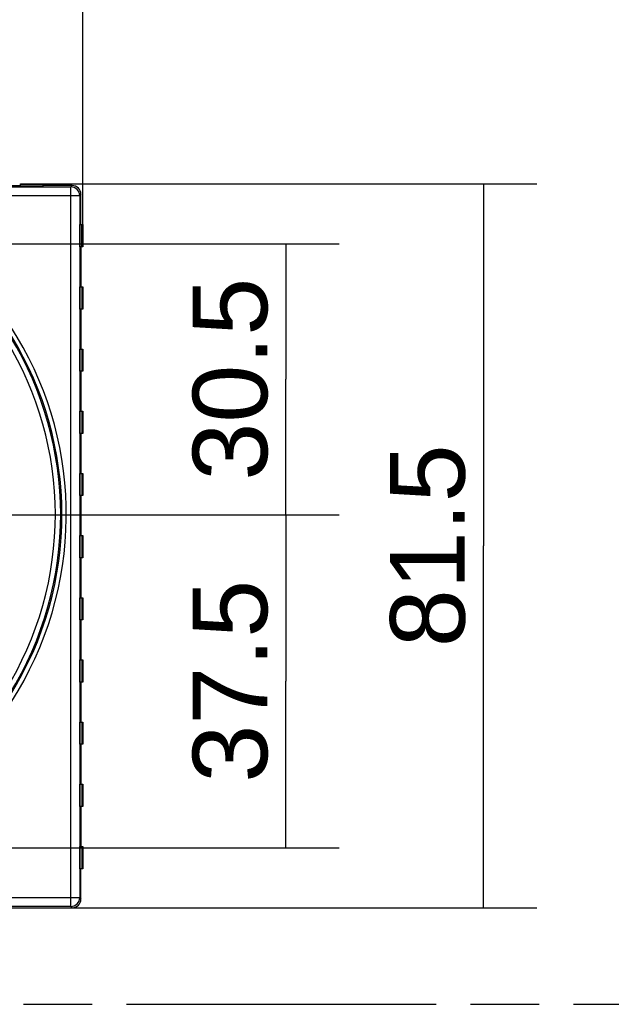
# Model space of a CAD drawing. Header units: millimetres. Extents: x 0 to 210, y 0 to 297.
# Tile 7 of 13: x 109 to 126, y 133 to 160. Entities that reach past the tile are written whole.
import ezdxf
from ezdxf.enums import TextEntityAlignment as Align

# ---------------------------------------------------------------- set-up
doc = ezdxf.new("R2010")
doc.units = ezdxf.units.MM
doc.header["$LTSCALE"] = 19.36
doc.linetypes.add('CENTER', pattern=[0.6, 0.375, -0.075, 0.075, -0.075])
doc.linetypes.add('PHANTOM', pattern=[0.8, 0.45, -0.05, 0.1, -0.05, 0.1, -0.05])
doc.layers.get('0').update_dxf_attribs({"linetype": 'CONTINUOUS'})
for name, color, linetype in [('DEFAULT_3', 7, 'PHANTOM'), ('Z_DIM_2D', 7, 'CONTINUOUS'), ('Z_START_DATUMS', 7, 'CONTINUOUS')]:
    doc.layers.add(name, color=color, linetype=linetype)
doc.styles.add('TEXTSTYLE_3', font='helveticaneueltw1g-ltcn.otf')
doc.dimstyles.new('DIMSTYLE_1', dxfattribs={"dimtxt": 2.1, "dimasz": 3.5, "dimexe": 1.5, "dimexo": 0, "dimgap": 0.525, "dimtad": 1, "dimdec": 3, "dimlfac": 4, "dimdsep": 46, "dimtxsty": 'TEXTSTYLE_3', "dimblk": '_FILLED', "dimblk1": '_FILLED', "dimblk2": '_FILLED', "dimcen": 0.09, "dimclrt": 5, "dimadec": 0, "dimazin": 0, "dimtp": 0.3, "dimtm": 0.3, "dimtfac": 1, "dimtdec": 3, "dimtofl": 0, "dimtmove": 0, "dimatfit": 3, "dimldrblk": '_FILLED', "dimfxl": 0, "dimtolj": 1, "dimarcsym": 0})

# ---------------------------------------------------------------- blocks, each defined once
blk = doc.blocks.new('*D2')
at = {"layer": 'Z_DIM_2D', "color": 2, "linetype": 'Continuous'}
for p, q in [((100.661, 146.459), (118.067, 146.459)), ((116.567, 146.459), (116.567, 141.772)), ((116.567, 137.084), (116.567, 141.772)), ((100.661, 137.084), (118.067, 137.084))]:
    blk.add_line(p, q, dxfattribs=at)
at = {"layer": 'Z_DIM_2D', "color": 5, "linetype": 'Continuous', "style": 'TEXTSTYLE_3'}
blk.add_text('37.5', height=2.1, rotation=90, dxfattribs=at).set_placement((116.042, 141.772), align=Align.CENTER)
blk = doc.blocks.new('_FILLED')
at = {"color": 0, "linetype": 'ByBlock'}
blk.add_solid([(0, 0), (-1, 0.125), (-1, -0.125)], dxfattribs=at)
blk = doc.blocks.new('_NONE')
blk = doc.blocks.new('*D3')
at = {"layer": 'Z_DIM_2D', "color": 2, "linetype": 'Continuous'}
for p, q in [((108.036, 154.084), (118.067, 154.084)), ((116.567, 154.084), (116.567, 150.272)), ((116.567, 146.459), (116.567, 150.272)), ((100.661, 146.459), (118.067, 146.459))]:
    blk.add_line(p, q, dxfattribs=at)
at = {"layer": 'Z_DIM_2D', "color": 5, "linetype": 'Continuous', "style": 'TEXTSTYLE_3'}
blk.add_text('30.5', height=2.1, rotation=90, dxfattribs=at).set_placement((116.042, 150.272), align=Align.CENTER)
blk = doc.blocks.new('*D4')
at = {"layer": 'Z_DIM_2D', "color": 2, "linetype": 'Continuous'}
for p, q in [((90.473, 154.622), (90.473, 162.5)), ((110.848, 154.622), (110.848, 162.5)), ((90.473, 161), (100.661, 161)), ((110.848, 161), (100.661, 161))]:
    blk.add_line(p, q, dxfattribs=at)
at = {"layer": 'Z_DIM_2D', "color": 5, "linetype": 'Continuous', "style": 'TEXTSTYLE_3'}
blk.add_text('81.5', height=2.1, dxfattribs=at).set_placement((100.661, 161.525), align=Align.CENTER)
blk = doc.blocks.new('*D11')
at = {"layer": 'Z_DIM_2D', "color": 2, "linetype": 'Continuous'}
for p, q in [((109.723, 155.772), (123.625, 155.772)), ((122.125, 155.772), (122.125, 145.584)), ((122.125, 135.397), (122.125, 145.584)), ((110.548, 135.397), (123.625, 135.397))]:
    blk.add_line(p, q, dxfattribs=at)
at = {"layer": 'Z_DIM_2D', "color": 5, "linetype": 'Continuous', "style": 'TEXTSTYLE_3'}
blk.add_text('81.5', height=2.1, rotation=90, dxfattribs=at).set_placement((121.6, 145.584), align=Align.CENTER)

msp = doc.modelspace()

# ---------------------------------------------------------------- linework, layer by layer
at = {"color": 7, "linetype": 'Continuous'}
for p, q in [((109.0983, 155.68752), (109.0983, 155.77155)), ((109.0983, 155.77155), (109.7233, 155.77155)), ((109.0983, 155.741), (109.7233, 155.741)), ((109.7233, 155.77155), (109.7233, 155.68752)), ((107.9733, 155.72155), (109.0983, 155.72155)), ((109.7233, 155.68752), (109.0983, 155.68752)), ((110.54833, 155.72155), (109.7233, 155.72155)), ((110.7983, 154.62155), (110.7983, 155.47159)), ((110.76427, 154.62155), (110.8483, 154.62155)), ((110.76427, 153.99655), (110.76427, 154.62155)), ((110.81775, 153.99655), (110.81775, 154.62155)), ((110.8483, 154.62155), (110.8483, 153.99655)), ((110.8483, 153.99655), (110.76427, 153.99655)), ((110.7983, 153.99655), (110.7983, 152.87155)), ((110.76427, 152.87155), (110.8483, 152.87155)), ((110.76427, 152.24655), (110.76427, 152.87155)), ((110.81775, 152.87155), (110.81775, 152.24655)), ((110.8483, 152.87155), (110.8483, 152.24655)), ((110.8483, 152.24655), (110.76427, 152.24655)), ((110.7983, 152.24655), (110.7983, 151.12155)), ((110.76427, 151.12155), (110.8483, 151.12155)), ((110.76427, 150.49655), (110.76427, 151.12155)), ((110.81775, 151.12155), (110.81775, 150.49655)), ((110.8483, 151.12155), (110.8483, 150.49655)), ((110.8483, 150.49655), (110.76427, 150.49655)), ((110.7983, 150.49655), (110.7983, 149.37155)), ((110.76427, 149.37155), (110.8483, 149.37155)), ((110.76427, 148.74655), (110.76427, 149.37155)), ((110.81775, 149.37155), (110.81775, 148.74655)), ((110.8483, 149.37155), (110.8483, 148.74655)), ((110.8483, 148.74655), (110.76427, 148.74655)), ((110.7983, 148.74655), (110.7983, 147.62155)), ((110.76427, 147.62155), (110.8483, 147.62155)), ((110.76427, 146.99655), (110.76427, 147.62155)), ((110.81775, 147.62155), (110.81775, 146.99655)), ((110.8483, 147.62155), (110.8483, 146.99655)), ((110.8483, 146.99655), (110.76427, 146.99655)), ((110.7983, 146.99655), (110.7983, 145.87155)), ((110.76427, 145.87155), (110.8483, 145.87155)), ((110.76427, 145.24655), (110.76427, 145.87155)), ((110.81775, 145.87155), (110.81775, 145.24655)), ((110.8483, 145.87155), (110.8483, 145.24655)), ((110.8483, 145.24655), (110.76427, 145.24655)), ((110.7983, 145.24655), (110.7983, 144.12155)), ((110.76427, 144.12155), (110.8483, 144.12155)), ((110.76427, 143.49655), (110.76427, 144.12155)), ((110.81775, 144.12155), (110.81775, 143.49655)), ((110.8483, 144.12155), (110.8483, 143.49655)), ((110.8483, 143.49655), (110.76427, 143.49655)), ((110.7983, 143.49655), (110.7983, 142.37155)), ((110.76427, 142.37155), (110.8483, 142.37155)), ((110.76427, 141.74655), (110.76427, 142.37155)), ((110.81775, 142.37155), (110.81775, 141.74655)), ((110.8483, 142.37155), (110.8483, 141.74655)), ((110.8483, 141.74655), (110.76427, 141.74655)), ((110.7983, 141.74655), (110.7983, 140.62155)), ((110.76427, 140.62155), (110.8483, 140.62155)), ((110.76427, 139.99655), (110.76427, 140.62155)), ((110.81775, 140.62155), (110.81775, 139.99655)), ((110.8483, 140.62155), (110.8483, 139.99655)), ((110.8483, 139.99655), (110.76427, 139.99655)), ((110.7983, 139.99655), (110.7983, 138.87155)), ((110.76427, 138.87155), (110.8483, 138.87155)), ((110.76427, 138.24655), (110.76427, 138.87155)), ((110.81775, 138.87155), (110.81775, 138.24655)), ((110.8483, 138.87155), (110.8483, 138.24655)), ((110.8483, 138.24655), (110.76427, 138.24655)), ((110.7983, 138.24655), (110.7983, 137.12155)), ((110.76427, 137.12155), (110.8483, 137.12155)), ((110.76427, 136.49655), (110.76427, 137.12155)), ((110.81775, 137.12155), (110.81775, 136.49655)), ((110.8483, 137.12155), (110.8483, 136.49655)), ((110.8483, 136.49655), (110.76427, 136.49655)), ((110.7983, 135.64651), (110.7983, 136.49655)), ((90.64828, 135.39655), (110.54833, 135.39655))]:
    msp.add_line(p, q, dxfattribs=at)
at = {"color": 9, "linetype": 'Continuous'}
for p, q in [((103.26271, 155.68547), (110.51226, 155.68547)), ((110.51226, 155.68547), (110.54833, 155.72155)), ((110.51226, 135.43263), (110.51226, 155.68547)), ((110.7983, 155.47159), (110.76222, 155.43551)), ((110.76222, 155.43551), (104.0692, 155.43551)), ((110.76222, 155.43551), (110.76222, 135.68259)), ((95.76897, 135.68259), (110.76222, 135.68259)), ((110.76222, 135.68259), (110.7983, 135.64651)), ((110.51226, 135.43263), (95.64399, 135.43263)), ((110.54833, 135.39655), (110.51226, 135.43263))]:
    msp.add_line(p, q, dxfattribs=at)
for centre, radius, start, end in [((110.51215, 155.43541), 0.25007, 0.023993, 89.976007), ((100.6608, 146.45905), 9.72461, 275.887084, 42.97352), ((100.6608, 146.45905), 9.59963, 276.803706, 43.512639), ((100.6608, 146.45905), 9.56507, 277.038304, 43.418695), ((100.6608, 146.45905), 9.4151, 277.03821, 43.419095), ((110.51215, 135.68269), 0.25007, 270.023993, 359.976007)]:
    msp.add_arc(centre, radius, start, end, dxfattribs=at)
at = {"color": 7, "linetype": 'Continuous'}
for centre, major_axis, start_param, end_param in [((110.54826, 155.47151), (0.17683, 0.17683), -0.78524587, 0.78524587), ((110.54826, 135.64659), (-0.17683, 0.17683), -3.92683852, -2.35634678)]:
    msp.add_ellipse(centre, major_axis=major_axis, ratio=0.99969546, start_param=start_param, end_param=end_param, dxfattribs=at)
at = {"layer": 'DEFAULT_3', "color": 91, "linetype": 'PHANTOM', "true_color": 0x80ff80}
msp.add_line((50.12864, 132.68), (150.12864, 132.68), dxfattribs=at)
at = {"layer": 'Z_START_DATUMS', "color": 7, "linetype": 'CENTER'}
msp.add_line((100.6608, 146.45905), (111.43213, 146.45905), dxfattribs=at)

# ---------------------------------------------------------------- dimensions: what is measured, and where the dimension line sits
at = {"layer": 'Z_DIM_2D', "color": 2, "linetype": 'Continuous'}
dim = msp.add_linear_dim(base=(110.8483, 161.00028), p1=(90.4733, 154.62155), p2=(110.8483, 154.62155), dimstyle='DIMSTYLE_1', override={"dimblk1": 'NONE', "dimblk2": 'NONE', "dimsah": 1}, dxfattribs=at)
dim.commit()
dim.dimension.update_dxf_attribs({"geometry": '*D4', "text_midpoint": (100.6608, 161.00028), "dimtype": 160})
for base, p1, p2, angle, picture, middle in [((122.12498, 135.39655), (109.7233, 155.77155), (110.54833, 135.39655), 270, '*D11', (122.12498, 145.58404)), ((116.56748, 154.08405), (100.6608, 146.45905), (108.0358, 154.08405), 90, '*D3', (116.56748, 150.26763)), ((116.56748, 137.08405), (100.6608, 146.45905), (100.6608, 137.08405), 270, '*D2', (116.56748, 141.76763))]:
    dim = msp.add_linear_dim(base=base, p1=p1, p2=p2, angle=angle, dimstyle='DIMSTYLE_1', override={"dimblk1": 'NONE', "dimblk2": 'NONE', "dimsah": 1}, dxfattribs=at)
    dim.commit()
    dim.dimension.update_dxf_attribs({"geometry": picture, "text_midpoint": middle, "dimtype": 160})

doc.saveas('drawing.dxf')
